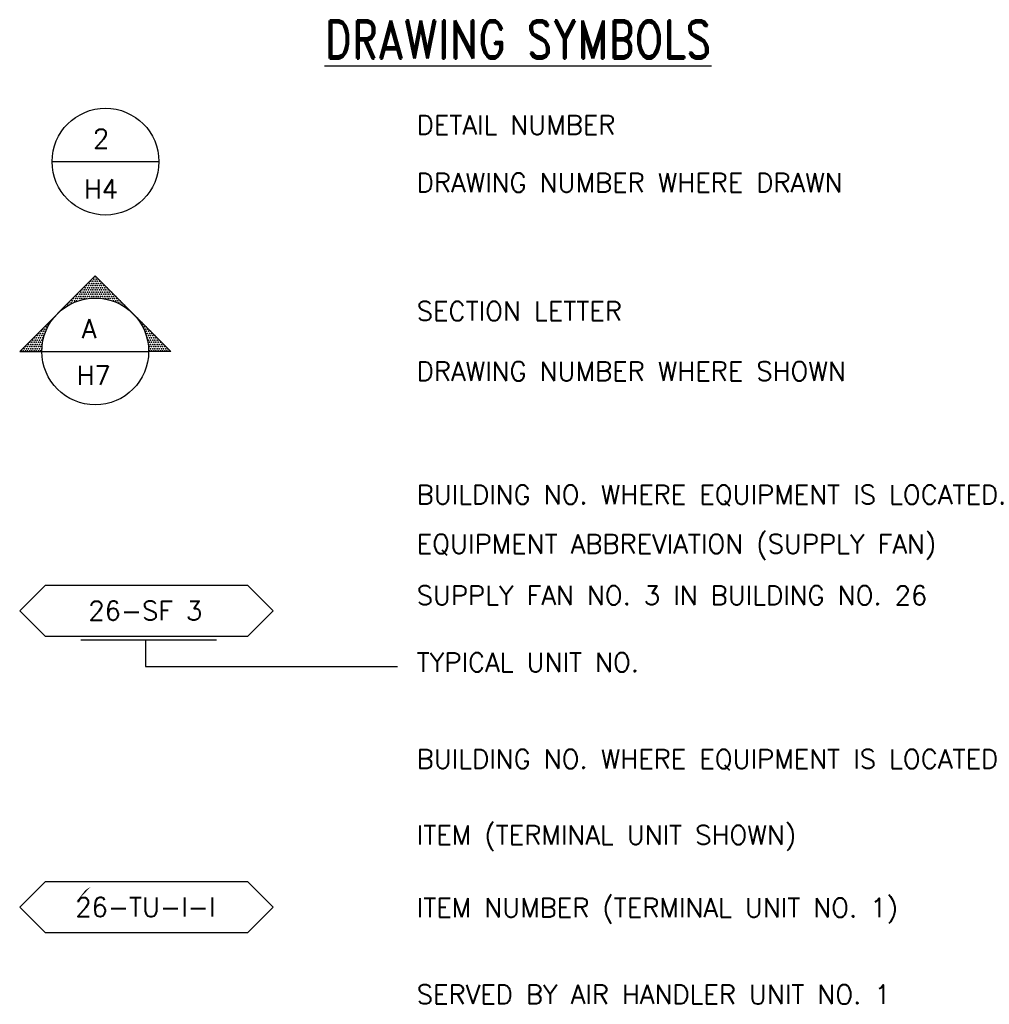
# Model space of a CAD drawing. Header units: inches. Extents: x 1.99 to 6.78, y -5.04 to -0.18.
import ezdxf
from ezdxf.enums import TextEntityAlignment as Align

# ---------------------------------------------------------------- set-up
doc = ezdxf.new("R2010")
doc.units = ezdxf.units.IN
doc.header["$MEASUREMENT"] = 0
doc.header["$PDSIZE"] = -1
doc.layers.add('M-DETL-MEDM', color=4, linetype='Continuous')
doc.layers.add('M-DETL-TEXT', color=2, linetype='Continuous')
doc.styles.add('ROMAND', font='romand.shx', dxfattribs={"width": 0.8})
doc.styles.add('Romans', font='romans.shx')

msp = doc.modelspace()

# ---------------------------------------------------------------- linework, layer by layer
at = {"layer": 'M-DETL-MEDM'}
for p, q in [((2.1509, -0.8845), (2.678, -0.8845)), ((1.9912, -1.821), (2.1003, -1.821)), ((2.1003, -1.821), (2.6274, -1.821)), ((2.7366, -1.821), (2.6274, -1.821))]:
    msp.add_line(p, q, dxfattribs=at)
for points in [[(2.7366, -1.821), (2.3639, -1.4483), (1.9912, -1.821)], [(3.1058, -2.9752), (2.1162, -2.9752), (1.9912, -3.1002), (2.1162, -3.2252), (3.1162, -3.2252), (3.2412, -3.1002), (3.1162, -2.9752), (2.1162, -2.9752)], [(3.1058, -4.4377), (2.1162, -4.4377), (1.9912, -4.5627), (2.1162, -4.6877), (3.1162, -4.6877), (3.2412, -4.5627), (3.1162, -4.4377), (2.1162, -4.4377)]]:
    msp.add_lwpolyline(points, dxfattribs=at)
for centre in [(2.4145, -0.8845), (2.3639, -1.821)]:
    msp.add_circle(centre, 0.2635, dxfattribs=at)
for p in [(2.3629, -1.4531), (2.3199, -1.4961), (2.3307, -1.4961), (2.336, -1.4854), (2.3414, -1.4746), (2.3414, -1.4961), (2.3468, -1.4854), (2.3522, -1.4746), (2.3522, -1.4961), (2.3575, -1.4639), (2.3575, -1.4854), (2.3629, -1.4746), (2.3629, -1.4961), (2.3683, -1.4639), (2.3683, -1.4854), (2.3736, -1.4746), (2.3736, -1.4961), (2.379, -1.4639), (2.379, -1.4854), (2.3844, -1.4746), (2.3844, -1.4961), (2.3898, -1.4854), (2.3951, -1.4961), (2.4005, -1.4854), (2.4059, -1.4961), (2.2716, -1.5498), (2.277, -1.5391), (2.2823, -1.5498), (2.2877, -1.5391), (2.2931, -1.5283), (2.2931, -1.5498), (2.2984, -1.5176), (2.2984, -1.5391), (2.3038, -1.5283), (2.3038, -1.5498), (2.3092, -1.5176), (2.3092, -1.5391), (2.3146, -1.5069), (2.3146, -1.5283), (2.3146, -1.5498), (2.3199, -1.5176), (2.3199, -1.5391), (2.3253, -1.5069), (2.3253, -1.5283), (2.3253, -1.5498), (2.3307, -1.5176), (2.3307, -1.5391), (2.336, -1.5069), (2.336, -1.5283), (2.336, -1.5498), (2.3414, -1.5176), (2.3414, -1.5391), (2.3468, -1.5069), (2.3468, -1.5283), (2.3468, -1.5498), (2.3522, -1.5176), (2.3522, -1.5391), (2.3575, -1.5069), (2.3575, -1.5283), (2.3575, -1.5498), (2.3629, -1.5176), (2.3629, -1.5391), (2.3683, -1.5069), (2.3683, -1.5283), (2.3683, -1.5498), (2.3736, -1.5176), (2.3736, -1.5391), (2.379, -1.5069), (2.379, -1.5283), (2.379, -1.5498), (2.3844, -1.5176), (2.3844, -1.5391), (2.3898, -1.5069), (2.3898, -1.5283), (2.3898, -1.5498), (2.3951, -1.5176), (2.3951, -1.5391), (2.4005, -1.5069), (2.4005, -1.5283), (2.4005, -1.5498), (2.4059, -1.5176), (2.4059, -1.5391), (2.4112, -1.5069), (2.4112, -1.5283), (2.4112, -1.5498), (2.4166, -1.5176), (2.4166, -1.5391), (2.422, -1.5069), (2.422, -1.5283), (2.422, -1.5498), (2.4273, -1.5176), (2.4273, -1.5391), (2.4327, -1.5283), (2.4327, -1.5498), (2.4381, -1.5391), (2.4435, -1.5283), (2.4435, -1.5498), (2.4488, -1.5391), (2.4542, -1.5498), (2.4649, -1.5498), (2.2286, -1.5928), (2.234, -1.582), (2.2447, -1.582), (2.2501, -1.5713), (2.2555, -1.5606), (2.2608, -1.5713), (2.2662, -1.5606), (2.2716, -1.5713), (2.277, -1.5606), (2.2877, -1.5606), (2.2984, -1.5606), (2.3092, -1.5606), (2.3199, -1.5606), (2.4059, -1.5606), (2.4166, -1.5606), (2.4273, -1.5606), (2.4381, -1.5606), (2.4488, -1.5606), (2.4542, -1.5713), (2.4596, -1.5606), (2.4649, -1.5713), (2.4703, -1.5606), (2.4757, -1.5713), (2.4811, -1.582), (2.4864, -1.5713), (2.4918, -1.582), (2.4972, -1.5928), (2.5079, -1.5928), (2.1212, -1.7002), (2.1266, -1.6895), (2.1481, -1.668), (2.5724, -1.6572), (2.5939, -1.6787), (2.5992, -1.6895), (2.6046, -1.7002), (2.6153, -1.7002), (2.0782, -1.7432), (2.0836, -1.7324), (2.089, -1.7432), (2.0943, -1.7324), (2.0997, -1.7217), (2.0997, -1.7432), (2.1051, -1.711), (2.1051, -1.7324), (2.1105, -1.7217), (2.1105, -1.7432), (2.1158, -1.711), (2.61, -1.711), (2.6153, -1.7217), (2.6207, -1.711), (2.6207, -1.7324), (2.6261, -1.7217), (2.6261, -1.7432), (2.6314, -1.7324), (2.6368, -1.7217), (2.6368, -1.7432), (2.6422, -1.7324), (2.6476, -1.7432), (2.6583, -1.7432), (2.0191, -1.7969), (2.0299, -1.7969), (2.0353, -1.7861), (2.0406, -1.7754), (2.0406, -1.7969), (2.046, -1.7861), (2.0514, -1.7754), (2.0514, -1.7969), (2.0567, -1.7647), (2.0567, -1.7861), (2.0621, -1.7539), (2.0621, -1.7754), (2.0621, -1.7969), (2.0675, -1.7647), (2.0675, -1.7861), (2.0729, -1.7539), (2.0729, -1.7754), (2.0729, -1.7969), (2.0782, -1.7647), (2.0782, -1.7861), (2.0836, -1.7539), (2.0836, -1.7754), (2.0836, -1.7969), (2.089, -1.7647), (2.089, -1.7861), (2.0943, -1.7539), (2.0943, -1.7754), (2.0943, -1.7969), (2.0997, -1.7647), (2.0997, -1.7861), (2.1051, -1.7539), (2.6207, -1.7539), (2.6261, -1.7647), (2.6261, -1.7861), (2.6314, -1.7539), (2.6314, -1.7754), (2.6314, -1.7969), (2.6368, -1.7647), (2.6368, -1.7861), (2.6422, -1.7539), (2.6422, -1.7754), (2.6422, -1.7969), (2.6476, -1.7647), (2.6476, -1.7861), (2.6529, -1.7539), (2.6529, -1.7754), (2.6529, -1.7969), (2.6583, -1.7647), (2.6583, -1.7861), (2.6637, -1.7539), (2.6637, -1.7754), (2.6637, -1.7969), (2.669, -1.7647), (2.669, -1.7861), (2.6744, -1.7754), (2.6744, -1.7969), (2.6798, -1.7647), (2.6798, -1.7861), (2.6852, -1.7754), (2.6852, -1.7969), (2.6905, -1.7861), (2.6959, -1.7969), (2.7013, -1.7861), (2.7066, -1.7969), (1.9977, -1.8184), (2.0084, -1.8184), (2.0138, -1.8076), (2.0191, -1.8184), (2.0245, -1.8076), (2.0299, -1.8184), (2.0353, -1.8076), (2.0406, -1.8184), (2.046, -1.8076), (2.0514, -1.8184), (2.0567, -1.8076), (2.0621, -1.8184), (2.0675, -1.8076), (2.0729, -1.8184), (2.0782, -1.8076), (2.0836, -1.8184), (2.089, -1.8076), (2.0943, -1.8184), (2.0997, -1.8076), (2.6314, -1.8184), (2.6368, -1.8076), (2.6422, -1.8184), (2.6476, -1.8076), (2.6529, -1.8184), (2.6583, -1.8076), (2.6637, -1.8184), (2.669, -1.8076), (2.6744, -1.8184), (2.6798, -1.8076), (2.6852, -1.8184), (2.6905, -1.8076), (2.6959, -1.8184), (2.7013, -1.8076), (2.7066, -1.8184), (2.712, -1.8076), (2.7174, -1.8184), (2.7228, -1.8076), (2.7281, -1.8184)]:
    msp.add_point(p, dxfattribs=at)
at = {"layer": 'M-DETL-TEXT'}
msp.add_line((2.2935, -3.2443), (2.9615, -3.2443), dxfattribs=at)
for points in [[(2.7217, -0.7339, 0, 0.0313, 0), (2.8155, -0.7339, 0, 0, 0), (3.8467, -0.7339, 0, 0, 0)], [(2.7217, -1.0129, 0, 0.0313, 0), (2.8155, -1.0129, 0, 0, 0), (3.8467, -1.0129, 0, 0, 0)], [(2.7217, -1.6639, 0, 0.0313, 0), (2.8155, -1.6639, 0, 0, 0), (3.8467, -1.6639, 0, 0, 0)], [(2.7217, -1.943, 0, 0.0313, 0), (2.8155, -1.943, 0, 0, 0), (3.8467, -1.943, 0, 0, 0)], [(2.4423, -2.9285, 0, 0.0313, 0), (2.5078, -2.8614, 0, 0, 0), (2.806, -2.5558, 0, 0, 0), (3.8603, -2.5558, 0, 0, 0)], [(2.7692, -2.9193, 0, 0.0313, 0), (2.8344, -2.852, 0, 0, 0), (2.9027, -2.7813, 0, 0, 0), (3.8603, -2.7813, 0, 0, 0)], [(2.9535, -3.0436, 0, 0.0313, 0), (3.0472, -3.0436, 0, 0, 0), (3.8611, -3.0436, 0, 0, 0)], [(2.3158, -4.4789, 0, 0.0313, 0), (2.3851, -4.4158, 0, 0, 0), (2.9239, -3.8439, 0, 0, 0), (3.8419, -3.8439, 0, 0, 0)], [(2.6385, -4.4791, 0, 0.0313, 0), (2.7078, -4.4159, 0, 0, 0), (2.9239, -4.2189, 0, 0, 0), (3.8419, -4.2189, 0, 0, 0)], [(2.8261, -4.6295, 0, 0.0313, 0), (2.8447, -4.6965, 0, 0, 0), (2.9311, -5.0057, 0, 0, 0), (3.8511, -5.0057, 0, 0, 0)], [(3.0062, -4.5902, 0, 0.0313, 0), (3.0999, -4.5902, 0, 0, 0), (3.8364, -4.5902, 0, 0, 0)]]:
    msp.add_lwpolyline(points, format="xyseb", dxfattribs=at)
msp.add_lwpolyline([(2.6126, -3.2443), (2.6126, -3.3748), (3.8557, -3.3748)], dxfattribs=at)

# ---------------------------------------------------------------- texts
at = {"layer": 'M-DETL-MEDM', "style": 'Romans'}
for s, height, p in [('2', 0.0938, (2.3525, -0.8181)), ('H4', 0.09375, (2.3075, -1.0668)), ('A', 0.0938, (2.2971, -1.7563)), ('H7', 0.09375, (2.2715, -1.9855))]:
    msp.add_text(s, height=height, dxfattribs=at).set_placement(p)
at = {"layer": 'M-DETL-TEXT', "style": 'ROMAND', "width": 0.8}
msp.add_text('%%UDRAWING SYMBOLS', height=0.1875, dxfattribs=at).set_placement((4.4499, -0.375), align=Align.CENTER)
at = {"layer": 'M-DETL-TEXT', "style": 'Romans'}
for s, p in [('DETAIL NUMBER', (3.9499, -0.75)), ('DRAWING NUMBER WHERE DRAWN', (3.9499, -1.0352)), ('SECTION LETTER', (3.9499, -1.6688)), ('DRAWING NUMBER WHERE SHOWN', (3.9499, -1.9653)), ('BUILDING NO. WHERE EQUIPMENT IS LOCATED.', (3.9499, -2.5743)), ('EQUIPMENT ABBREVIATION (SUPPLY FAN)', (3.9499, -2.8173)), ('SUPPLY FAN NO. 3 IN BUILDING NO. 26', (3.9499, -3.0715)), ('TYPICAL UNIT NO.', (3.9499, -3.4019)), ('BUILDING NO. WHERE EQUIPMENT IS LOCATED', (3.9499, -3.8789)), ('ITEM (TERMINAL UNIT SHOWN)', (3.9499, -4.2539)), ('ITEM NUMBER (TERMINAL UNIT NO. 1)', (3.9499, -4.6125)), ('SERVED BY AIR HANDLER UNIT NO. 1', (3.9499, -5.0407))]:
    msp.add_text(s, height=0.09375, dxfattribs=at).set_placement(p)
for s, p in [('26-SF 3', (2.611, -3.1002)), ('26-TU-I-I', (2.611, -4.5627))]:
    msp.add_text(s, height=0.09375, dxfattribs=at).set_placement(p, align=Align.MIDDLE_CENTER)

doc.saveas('drawing.dxf')
